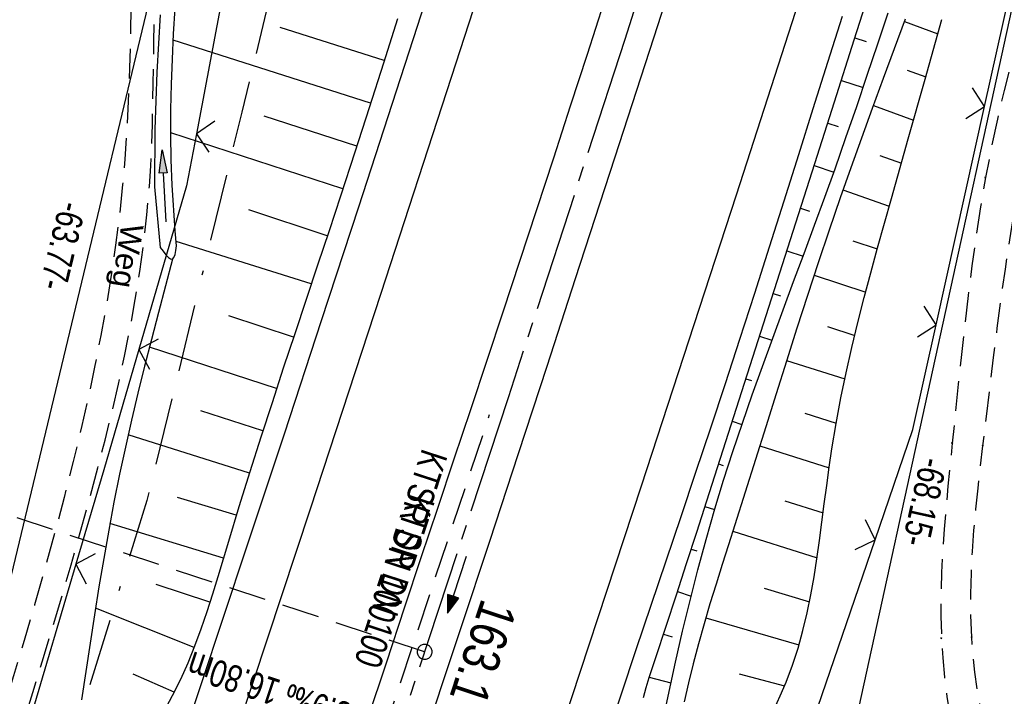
# Model space of a CAD drawing. Extents: x 510661 to 511244, y 462045 to 463013.
# Tile 12 of 30: x 510924 to 510990, y 462470 to 462515. Entities that reach past the tile are written whole.
import ezdxf

# ---------------------------------------------------------------- set-up
doc = ezdxf.new("R2010")
doc.units = 0
doc.header["$LTSCALE"] = 10
doc.header["$MEASUREMENT"] = 0
for name, pattern in [('ACAD_ISO16W100', [73, 15, -6.5, 15, -6.5, 15, -7, 1, -7]), ('ACHSE', [5.5, 4, -0.5, 0.5, -0.5]), ('AUSGEZOGEN', [0]), ('LT00', [0]), ('LT11', [0.3, 0.2, -0.1]), ('LT17', [0.15, 0.1, -0.05]), ('STRICHLINIE2', [0.375, 0.25, -0.125])]:
    doc.linetypes.add(name, pattern=pattern)
doc.layers.get('0').update_dxf_attribs({"linetype": 'LT00'})
for name, color, linetype in [('--EK_FBR', 1, 'LT00'), ('--EK_Halt-Pfeil', 4, 'LT00'), ('--EK_Haltung', 7, 'STRICHLINIE2'), ('--EK_Haltung-Text', 140, 'LT00'), ('--EK_ST-93-1', 30, 'LT17'), ('--EL_DFK_AB_L', 21, 'LT00'), ('--EL_Halt-Pfeil', 4, 'LT00'), ('--EL_Haltung', 182, 'STRICHLINIE2'), ('--EL_Haltung-Text', 182, 'LT00'), ('-AX-093', 35, 'ACHSE'), ('-ST-93-1', 250, 'LT00'), ('ABSTAND', 8, 'LT00'), ('BAB-KABEL', 220, 'ACAD_ISO16W100'), ('DFK_AB_L', 21, 'LT00'), ('FELDWEG_TEXT', 1, 'Continuous'), ('PFEIL', 140, 'AUSGEZOGEN'), ('V106_AFBR_BAB', 250, 'LT00'), ('V106_BOESCH', 250, 'LT00'), ('V106_BOSCHUNG', 250, 'LT00'), ('V106_ERDWEG', 250, 'LT11'), ('V106_FELDWEG', 250, 'LT11'), ('V106_GRABEN', 250, 'LT00'), ('V106_LD_MARK', 250, 'LT00'), ('V106_ZAUN', 40, 'LT00')]:
    doc.layers.add(name, color=color, linetype=linetype)
doc.styles.add('Beschrift', font='arial.ttf')
doc.styles.add('Haltungsbeschriftung', font='arial.ttf', dxfattribs={"width": 0.75})
doc.styles.get("Standard").update_dxf_attribs({"font": 'arial.ttf'})

# ---------------------------------------------------------------- blocks, each defined once
blk = doc.blocks.new('Pfreil3')
at = {"layer": 'PFEIL'}
blk.add_hatch(color=256, dxfattribs=at).paths.add_polyline_path([(-1.549, 0.273), (-1.549, -0.273), (0, 0)])
for p, q in [((-1.549, 0), (-4.831, 0)), ((-1.549, -0.273), (-1.549, 0.273)), ((-1.549, 0.273), (0, 0)), ((0, 0), (-1.549, -0.273))]:
    blk.add_line(p, q, dxfattribs=at)
blk = doc.blocks.new('SYMB0011')
at = {"color": 0, "linetype": 'ByBlock'}
for p, q in [((0.5, 0), (-0.5, 0)), ((0, 0.5), (0, -0.5))]:
    blk.add_line(p, q, dxfattribs=at)
blk = doc.blocks.new('SYMB0024')
at = {"color": 0, "linetype": 'ByBlock'}
for p, q in [((-0.5, 0.5), (0, 0)), ((0, 0), (0.5, 0.5))]:
    blk.add_line(p, q, dxfattribs=at)
blk = doc.blocks.new('SYMB0070')
at = {"color": 0, "linetype": 'ByBlock'}
for p, q in [((-0.5, 0), (0.2, 0)), ((0.5, 0), (0.2, 0.1)), ((0.2, 0.1), (0.2, 0)), ((0.468, 0), (0.21, 0.086)), ((0.21, 0.086), (0.21, -0.086)), ((0.21, -0.086), (0.468, 0)), ((0.22, -0.072), (0.437, 0)), ((0.23, -0.058), (0.405, 0)), ((0.24, -0.045), (0.374, 0)), ((0.342, 0), (0.25, 0.031)), ((0.25, 0.031), (0.25, -0.031)), ((0.25, -0.031), (0.342, 0)), ((0.26, -0.017), (0.31, 0)), ((0.27, -0.003), (0.279, 0))]:
    blk.add_line(p, q, dxfattribs=at)
for points in [[(0.2, 0), (0.2, -0.1), (0.5, 0)], [(0.437, 0), (0.22, 0.072), (0.22, -0.072)], [(0.405, 0), (0.23, 0.058), (0.23, -0.058)], [(0.374, 0), (0.24, 0.045), (0.24, -0.045)], [(0.31, 0), (0.26, 0.017), (0.26, -0.017)], [(0.279, 0), (0.27, 0.003), (0.27, -0.003)]]:
    blk.add_lwpolyline(points, dxfattribs=at)
blk = doc.blocks.new('SYMB2')
at = {"color": 0, "linetype": 'ByBlock', "flags": 128}
for points in [[(-0.031395, 0.499013), (-0.093691, 0.491144), (-0.154509, 0.475528), (-0.21289, 0.452414), (-0.267913, 0.422164), (-0.318712, 0.385257), (-0.364484, 0.342274), (-0.404509, 0.293893), (-0.438154, 0.240877), (-0.464888, 0.184062), (-0.484292, 0.124345), (-0.496058, 0.062667), (-0.5, 0)], [(-0.5, 0), (-0.496058, -0.062667), (-0.484292, -0.124345), (-0.464888, -0.184062), (-0.438154, -0.240877), (-0.404509, -0.293893), (-0.364485, -0.342274), (-0.318712, -0.385257), (-0.267914, -0.422164), (-0.21289, -0.452414), (-0.154509, -0.475529), (-0.093691, -0.491144), (-0.031395, -0.499014), (0.031395, -0.499014)], [(0.5, 0), (0.496057, 0.062667), (0.484292, 0.124345), (0.464888, 0.184062), (0.438153, 0.240877), (0.404509, 0.293893), (0.364484, 0.342274), (0.318712, 0.385257), (0.267913, 0.422164), (0.21289, 0.452414), (0.154509, 0.475528), (0.093691, 0.491144), (0.031395, 0.499013), (-0.031395, 0.499013)], [(0.031395, -0.499014), (0.093691, -0.491144), (0.154509, -0.475529), (0.21289, -0.452414), (0.267914, -0.422164), (0.318712, -0.385257), (0.364485, -0.342274), (0.404509, -0.293893), (0.438154, -0.240877), (0.464889, -0.184062), (0.484292, -0.124345), (0.496058, -0.062667), (0.5, 0)]]:
    blk.add_lwpolyline(points, dxfattribs=at)

msp = doc.modelspace()

# ---------------------------------------------------------------- linework, layer by layer
at = {"layer": '--EK_FBR'}
for points in [[(510990.697, 462591.335), (510989.238, 462586.663), (510987.773, 462581.992), (510986.303, 462577.323), (510984.829, 462572.655), (510983.354, 462567.988), (510981.93, 462563.483), (510980.505, 462558.978), (510979.078, 462554.473), (510977.648, 462549.969), (510976.215, 462545.467), (510974.36, 462539.66), (510972.499, 462533.856), (510970.632, 462528.053), (510968.762, 462522.251), (510966.141, 462514.141), (510963.514, 462506.033), (510960.88, 462497.928), (510958.967, 462492.059), (510957.049, 462486.192), (510955.124, 462480.327), (510953.192, 462474.465), (510951.971, 462470.774), (510950.747, 462467.084)], [(510965.772, 462563.308), (510964.289, 462558.66), (510962.804, 462554.012), (510961.321, 462549.364), (510959.894, 462544.887), (510958.468, 462540.411), (510957.042, 462535.934), (510955.614, 462531.458), (510954.183, 462526.983), (510950.281, 462514.854), (510946.346, 462502.735), (510943.859, 462495.129), (510941.36, 462487.528), (510938.849, 462479.93), (510937.306, 462475.28), (510935.761, 462470.63), (510934.215, 462465.981)], [(510962.794, 462516.47), (510961.673, 462512.991), (510960.55, 462509.512), (510959.423, 462506.035), (510958.291, 462502.56), (510957.152, 462499.087), (510956.058, 462495.774), (510954.958, 462492.463), (510953.854, 462489.152), (510952.749, 462485.843), (510951.643, 462482.534), (510950.539, 462479.224), (510949.438, 462475.913), (510948.199, 462472.169), (510946.966, 462468.423)], [(510978.768, 462515.539), (510977.791, 462512.442), (510976.816, 462509.343), (510975.843, 462506.245), (510974.866, 462503.147), (510973.885, 462500.051), (510972.897, 462496.957), (510971.898, 462493.867), (510970.923, 462490.887), (510969.938, 462487.911), (510968.946, 462484.937), (510967.949, 462481.965), (510966.949, 462478.993), (510965.948, 462476.022), (510964.949, 462473.05), (510963.954, 462470.077), (510962.896, 462466.897)]]:
    msp.add_lwpolyline(points, dxfattribs=at)
at = {"layer": '--EK_Haltung'}
msp.add_line((510946.796, 462463.711), (510955.14, 462488.828), dxfattribs=at)
at = {"layer": '--EK_ST-93-1', "ltscale": 2.5}
msp.add_line((510950.788, 462472.916), (510912.781, 462485.411), dxfattribs=at)
at = {"layer": '--EL_DFK_AB_L'}
for p, q in [((510920.475, 462467.179), (510935.015, 462527.731)), ((510991.78, 462523.547), (510977.521, 462458.443))]:
    msp.add_line(p, q, dxfattribs=at)
at = {"layer": '--EL_Haltung'}
msp.add_line((510946.796, 462463.711), (510955.14, 462488.828), dxfattribs=at)
at = {"layer": '-AX-093', "ltscale": 0.2}
msp.add_lwpolyline([(511002.16, 462634.588), (510994.721, 462610.421), (510987.205, 462586.278), (510979.613, 462562.16), (510971.944, 462538.065), (510964.2, 462513.995), (510956.379, 462489.949), (510948.482, 462465.928), (510940.509, 462441.933), (510932.46, 462417.962), (510924.336, 462394.017), (510916.136, 462370.098), (510907.86, 462346.206), (510899.508, 462322.339), (510891.082, 462298.499), (510882.579, 462274.686), (510874.002, 462250.899), (510865.349, 462227.14), (510856.621, 462203.409), (510847.818, 462179.705), (510838.94, 462156.029), (510829.988, 462132.382), (510820.96, 462108.763), (510812.823, 462087.673)], dxfattribs=at)
at = {"layer": 'BAB-KABEL', "ltscale": 0.03, "flags": 128}
msp.add_lwpolyline([(511068.728, 462978.587), (511064.435, 462967.111), (511059.814, 462953.341), (511052.434, 462930.013), (511046.434, 462911.516), (511041.513, 462895.973), (511035.808, 462878.255), (511031.381, 462864.271), (511025.479, 462842.528), (511020.264, 462824.927), (511017.217, 462814.321), (511011.508, 462796.288), (511001.965, 462764.993), (510990.718, 462727.695), (510988.628, 462721.122), (510988.076, 462718.911), (510988.259, 462717.093), (510990.838, 462698.34), (510985.915, 462682.089), (510974.965, 462665.111), (510972.688, 462657.891), (510967.52, 462640.535), (510963.215, 462624.96), (510958.172, 462606.619), (510950.598, 462577.734), (510949.71, 462572.153), (510945.012, 462539.886), (510942.973, 462527.413), (510938.527, 462509.112), (510932.177, 462483.067), (510928.24, 462470.382), (510921.494, 462447.213), (510910.947, 462416.477), (510902.011, 462392.32), (510896.76, 462379.434), (510892.226, 462368.992), (510881.644, 462343.298), (510875.591, 462330.18), (510863.368, 462306.992), (510851.023, 462281.785), (510843.082, 462264.244), (510838.164, 462253.896), (510836.15, 462250.122), (510833.884, 462243.456), (510823.803, 462216.473), (510811.585, 462179.556), (510799.992, 462145.42), (510792.305, 462123.573), (510788.404, 462113.383), (510782.585, 462098.519)], dxfattribs=at)
at = {"layer": 'DFK_AB_L'}
for p, q in [((510920.475, 462467.179), (510935.015, 462527.731)), ((510991.78, 462523.547), (510977.521, 462458.443))]:
    msp.add_line(p, q, dxfattribs=at)
at = {"layer": 'V106_AFBR_BAB'}
for points in [[(510990.697, 462591.335), (510989.238, 462586.663), (510987.773, 462581.992), (510986.303, 462577.323), (510984.829, 462572.655), (510983.354, 462567.988), (510981.93, 462563.483), (510980.505, 462558.978), (510979.078, 462554.473), (510977.648, 462549.969), (510976.215, 462545.467), (510974.36, 462539.66), (510972.499, 462533.856), (510970.632, 462528.053), (510968.762, 462522.251), (510966.141, 462514.141), (510963.514, 462506.033), (510960.88, 462497.928), (510958.967, 462492.059), (510957.049, 462486.192), (510955.124, 462480.327), (510953.192, 462474.465), (510951.971, 462470.774), (510950.747, 462467.084)], [(510965.772, 462563.308), (510964.289, 462558.66), (510962.804, 462554.012), (510961.321, 462549.364), (510959.894, 462544.887), (510958.468, 462540.411), (510957.042, 462535.934), (510955.614, 462531.458), (510954.183, 462526.983), (510950.281, 462514.854), (510946.346, 462502.735), (510943.859, 462495.129), (510941.36, 462487.528), (510938.849, 462479.93), (510937.306, 462475.28), (510935.761, 462470.63), (510934.215, 462465.981)], [(510962.794, 462516.47), (510961.673, 462512.991), (510960.55, 462509.512), (510959.423, 462506.035), (510958.291, 462502.56), (510957.152, 462499.087), (510956.058, 462495.774), (510954.958, 462492.463), (510953.854, 462489.152), (510952.749, 462485.843), (510951.643, 462482.534), (510950.539, 462479.224), (510949.438, 462475.913), (510948.199, 462472.169), (510946.966, 462468.423)], [(510978.768, 462515.539), (510977.791, 462512.442), (510976.816, 462509.343), (510975.843, 462506.245), (510974.866, 462503.147), (510973.885, 462500.051), (510972.897, 462496.957), (510971.898, 462493.867), (510970.923, 462490.887), (510969.938, 462487.911), (510968.946, 462484.937), (510967.949, 462481.965), (510966.949, 462478.993), (510965.948, 462476.022), (510964.949, 462473.05), (510963.954, 462470.077), (510962.896, 462466.897)]]:
    msp.add_lwpolyline(points, dxfattribs=at)
at = {"layer": 'V106_BOESCH'}
for points in [[(510965.448, 462469.861), (510965.631, 462470.534), (510965.835, 462471.202), (510966.051, 462471.868), (510966.273, 462472.532), (510966.971, 462474.631), (510967.66, 462476.732), (510968.343, 462478.833), (510969.021, 462480.935), (510969.696, 462483.038), (510971.508, 462488.692), (510973.32, 462494.348), (510975.13, 462500.006), (510976.938, 462505.665), (510978.261, 462509.809), (510979.584, 462513.953), (510980.904, 462518.098)], [(510966.974, 462469.33), (510967.286, 462470.782), (510967.605, 462472.233), (510968.078, 462474.301), (510968.575, 462476.362), (510969.098, 462478.417), (510969.651, 462480.463), (510970.237, 462482.5), (510970.826, 462484.427), (510971.443, 462486.347), (510972.085, 462488.259), (510972.746, 462490.164), (510973.425, 462492.065), (510974.115, 462493.961), (510974.814, 462495.854), (510975.517, 462497.746), (510976.22, 462499.636), (510976.92, 462501.527), (510977.613, 462503.42), (510978.294, 462505.315), (510979.027, 462507.404), (510979.745, 462509.496), (510980.453, 462511.591), (510981.155, 462513.688), (510981.855, 462515.786)], [(510948.966, 462515.368), (510948.019, 462512.389), (510947.067, 462509.412), (510946.108, 462506.44), (510945.14, 462503.472), (510944.379, 462501.164), (510943.613, 462498.858), (510942.846, 462496.553), (510942.079, 462494.247), (510941.315, 462491.939), (510940.557, 462489.627), (510939.807, 462487.31), (510939.067, 462484.986), (510938.34, 462482.654), (510937.629, 462480.312), (510937.277, 462479.132), (510936.923, 462477.952), (510936.562, 462476.775), (510936.186, 462475.605), (510935.789, 462474.445), (510935.366, 462473.297), (510934.909, 462472.165), (510934.414, 462471.053), (510933.872, 462469.962), (510933.456, 462469.197)], [(510982.998, 462515.35), (510982.262, 462513.356), (510981.526, 462511.363), (510980.792, 462509.369), (510980.064, 462507.373), (510979.345, 462505.373), (510978.64, 462503.369), (510977.892, 462501.188), (510977.16, 462499.001), (510976.442, 462496.81), (510975.736, 462494.615), (510975.037, 462492.417), (510974.344, 462490.218), (510973.655, 462488.018), (510972.965, 462485.818), (510972.273, 462483.62), (510971.576, 462481.425), (510971.154, 462480.104), (510970.732, 462478.783), (510970.316, 462477.46), (510969.909, 462476.134), (510969.515, 462474.802), (510969.138, 462473.464), (510968.783, 462472.117), (510968.471, 462470.846), (510968.174, 462469.57)], [(510974.208, 462469.084), (510974.624, 462469.975), (510975.01, 462470.875), (510975.438, 462472.015), (510975.812, 462473.173), (510976.137, 462474.347), (510976.42, 462475.535), (510976.667, 462476.736), (510976.884, 462477.946), (510977.077, 462479.164), (510977.253, 462480.388), (510977.417, 462481.616), (510977.576, 462482.846), (510977.736, 462484.076), (510977.904, 462485.304), (510978.085, 462486.528), (510978.371, 462488.241), (510978.693, 462489.944), (510979.046, 462491.637), (510979.426, 462493.322), (510979.83, 462495), (510980.254, 462496.673), (510980.695, 462498.34), (510981.147, 462500.005), (510981.608, 462501.667), (510982.073, 462503.328), (510983.199, 462507.33), (510984.327, 462511.332), (510985.458, 462515.335)], [(510933.887, 462499.262), (510933.411, 462497.465), (510932.939, 462495.668), (510932.472, 462493.87), (510932.015, 462492.069), (510931.571, 462490.266), (510931.141, 462488.46), (510930.731, 462486.65), (510930.342, 462484.836), (510929.964, 462482.955), (510929.61, 462481.069), (510929.276, 462479.179), (510928.958, 462477.285), (510928.653, 462475.389), (510928.358, 462473.491), (510928.07, 462471.591), (510927.786, 462469.691)]]:
    msp.add_lwpolyline(points, dxfattribs=at)
at = {"layer": 'V106_BOSCHUNG'}
for p, q in [((510982.942, 462515.196), (510985.186, 462514.373)), ((510948.079, 462512.576), (510941.098, 462514.8)), ((510947.161, 462509.706), (510933.939, 462513.946)), ((510979.63, 462514.099), (510980.38, 462513.855)), ((510983.135, 462511.93), (510984.368, 462511.478)), ((510978.718, 462511.24), (510980.176, 462510.768)), ((510980.864, 462509.567), (510983.552, 462508.582)), ((510946.237, 462506.837), (510940.025, 462508.842)), ((510977.806, 462508.383), (510978.507, 462508.155)), ((510945.3, 462503.961), (510933.772, 462507.733)), ((510981.287, 462506.217), (510982.738, 462505.693)), ((510976.893, 462505.525), (510978.216, 462505.096)), ((510978.825, 462503.9), (510981.929, 462502.815)), ((510944.25, 462500.827), (510938.996, 462502.559)), ((510975.98, 462502.667), (510976.587, 462502.47)), ((510943.185, 462497.591), (510934.134, 462500.447)), ((510979.486, 462500.492), (510981.128, 462499.937)), ((510975.067, 462499.809), (510976.154, 462499.457)), ((510976.891, 462498.185), (510980.353, 462497.051)), ((510974.153, 462496.952), (510974.63, 462496.797)), ((510942.004, 462494.02), (510937.653, 462495.456)), ((510977.792, 462494.734), (510979.622, 462494.145)), ((510973.239, 462494.095), (510974.066, 462493.826)), ((510940.865, 462490.569), (510932.341, 462493.356)), ((510975.05, 462492.457), (510978.956, 462491.218)), ((510972.324, 462491.237), (510972.684, 462491.121)), ((510939.945, 462487.739), (510935.776, 462489.077)), ((510976.262, 462488.925), (510978.374, 462488.255)), ((510971.409, 462488.38), (510972.055, 462488.171)), ((510939.041, 462484.904), (510930.913, 462487.463)), ((510973.252, 462486.733), (510977.898, 462485.259)), ((510970.493, 462485.524), (510970.802, 462485.423)), ((510938.163, 462482.074), (510934.216, 462483.279)), ((510974.925, 462483.055), (510977.498, 462482.239)), ((510969.577, 462482.667), (510970.224, 462482.457)), ((510937.298, 462479.202), (510929.694, 462481.526)), ((510971.444, 462481.011), (510977.086, 462479.222)), ((510968.658, 462479.811), (510969.032, 462479.69)), ((510936.396, 462476.253), (510932.789, 462477.442)), ((510967.734, 462476.957), (510968.649, 462476.66)), ((510973.55, 462477.196), (510976.573, 462476.261)), ((510935.329, 462473.202), (510928.727, 462475.853)), ((510969.634, 462475.21), (510975.877, 462473.397)), ((510966.798, 462474.107), (510967.372, 462473.92)), ((510934.007, 462470.223), (510931.26, 462471.43)), ((510965.842, 462471.224), (510967.297, 462470.829)), ((510971.863, 462471.437), (510974.914, 462470.643))]:
    msp.add_line(p, q, dxfattribs=at)
at = {"layer": 'V106_ERDWEG', "flags": 128}
for points in [[(510888.502, 462363.942), (510889.366, 462366.259), (510890.229, 462368.578), (510891.087, 462370.896), (510891.94, 462373.218), (510892.784, 462375.542), (510893.62, 462377.869), (510894.353, 462379.942), (510895.08, 462382.017), (510895.802, 462384.093), (510896.522, 462386.17), (510897.243, 462388.247), (510897.967, 462390.324), (510898.696, 462392.398), (510899.434, 462394.469), (510900.332, 462396.952), (510901.242, 462399.431), (510902.16, 462401.907), (510903.084, 462404.381), (510904.009, 462406.854), (510904.933, 462409.328), (510905.853, 462411.803), (510906.765, 462414.281), (510907.665, 462416.762), (510908.551, 462419.25), (510909.597, 462422.256), (510910.62, 462425.271), (510911.623, 462428.294), (510912.607, 462431.322), (510913.575, 462434.357), (510914.53, 462437.395), (510915.474, 462440.438), (510916.409, 462443.483), (510917.385, 462446.687), (510918.357, 462449.892), (510919.325, 462453.097), (510920.293, 462456.303), (510921.261, 462459.507), (510922.233, 462462.709), (510923.208, 462465.908), (510923.864, 462468.047), (510924.52, 462470.186), (510925.174, 462472.325), (510925.822, 462474.467), (510926.463, 462476.612), (510927.092, 462478.762), (510927.708, 462480.918), (510928.308, 462483.082), (510928.888, 462485.254), (510929.368, 462487.121), (510929.828, 462488.995), (510930.265, 462490.874), (510930.674, 462492.759), (510931.052, 462494.647), (510931.395, 462496.539), (510931.699, 462498.433), (510931.961, 462500.329), (510932.176, 462502.226), (510932.341, 462504.122), (510932.429, 462505.505), (510932.493, 462506.889), (510932.539, 462508.275), (510932.571, 462509.662), (510932.595, 462511.052), (510932.616, 462512.447), (510932.64, 462513.845), (510932.67, 462515.25), (510932.713, 462516.661), (510932.773, 462518.079), (510932.855, 462519.506), (510932.908, 462520.257), (510932.96, 462521.009), (510933.003, 462521.759), (510933.029, 462522.505), (510933.03, 462523.246), (510932.998, 462523.978), (510932.923, 462524.701), (510932.8, 462525.412), (510932.618, 462526.108), (510932.408, 462526.703), (510932.157, 462527.287), (510931.874, 462527.863), (510931.57, 462528.433), (510931.253, 462528.998), (510930.933, 462529.561), (510930.35, 462530.611), (510929.782, 462531.661), (510929.223, 462532.715), (510928.516, 462534.061), (510927.81, 462535.413)], [(510924.802, 462531.726), (510925.35, 462531.451), (510925.893, 462531.167), (510926.425, 462530.868), (510926.941, 462530.546), (510927.433, 462530.192), (510927.984, 462529.725), (510928.494, 462529.209), (510928.964, 462528.653), (510929.393, 462528.061), (510929.789, 462527.422), (510930.138, 462526.757), (510930.435, 462526.072), (510930.677, 462525.368), (510930.878, 462524.575), (510931.018, 462523.768), (510931.107, 462522.95), (510931.155, 462522.124), (510931.173, 462521.291), (510931.171, 462520.455), (510931.159, 462519.619), (510931.131, 462517.89), (510931.102, 462516.169), (510931.068, 462514.456), (510931.025, 462512.747), (510930.969, 462511.044), (510930.896, 462509.344), (510930.804, 462507.646), (510930.687, 462505.952), (510930.544, 462504.259), (510930.331, 462502.229), (510930.075, 462500.199), (510929.781, 462498.173), (510929.449, 462496.149), (510929.083, 462494.129), (510928.686, 462492.113), (510928.26, 462490.103), (510927.809, 462488.1), (510927.23, 462485.677), (510926.62, 462483.264), (510925.983, 462480.859), (510925.322, 462478.461), (510924.64, 462476.07), (510923.941, 462473.685), (510923.227, 462471.303), (510922.503, 462468.925), (510921.771, 462466.549), (510920.779, 462463.349), (510919.781, 462460.15), (510918.779, 462456.952), (510917.777, 462453.755), (510916.775, 462450.557), (510915.776, 462447.357), (510914.781, 462444.156), (510914.03, 462441.727), (510913.281, 462439.297), (510912.531, 462436.867), (510911.778, 462434.439), (510911.019, 462432.013), (510910.252, 462429.589), (510909.474, 462427.169), (510908.684, 462424.753), (510907.879, 462422.343), (510907.056, 462419.939), (510906.261, 462417.672), (510905.451, 462415.411), (510904.628, 462413.154), (510903.796, 462410.9), (510902.957, 462408.649), (510902.114, 462406.398), (510901.27, 462404.148), (510900.427, 462401.898), (510899.588, 462399.647), (510898.757, 462397.392), (510897.934, 462395.134), (510897.184, 462393.042), (510896.442, 462390.948), (510895.705, 462388.851), (510894.971, 462386.754), (510894.236, 462384.657), (510893.499, 462382.56), (510892.756, 462380.466), (510892.006, 462378.375), (510891.178, 462376.104), (510890.339, 462373.838), (510889.493, 462371.574), (510888.64, 462369.314), (510887.782, 462367.054), (510886.923, 462364.795)]]:
    msp.add_lwpolyline(points, dxfattribs=at)
at = {"layer": 'V106_FELDWEG', "flags": 128}
for points in [[(511067.001, 462577.791), (511064.909, 462576.652), (511062.816, 462575.514), (511060.72, 462574.382), (511058.62, 462573.256), (511056.514, 462572.14), (511054.402, 462571.035), (511052.343, 462569.975), (511050.278, 462568.924), (511048.209, 462567.88), (511046.139, 462566.838), (511044.068, 462565.797), (511042, 462564.752), (511039.935, 462563.7), (511037.876, 462562.637), (511035.826, 462561.561), (511033.785, 462560.467), (511031.755, 462559.353), (511029.739, 462558.216), (511027.739, 462557.051), (511025.757, 462555.855), (511023.794, 462554.626), (511021.852, 462553.359), (511019.934, 462552.052), (511018.041, 462550.701), (511016.175, 462549.302), (511014.407, 462547.908), (511012.67, 462546.469), (511010.966, 462544.983), (511009.3, 462543.452), (511007.674, 462541.878), (511006.092, 462540.259), (511004.558, 462538.598), (511003.075, 462536.895), (511001.646, 462535.151), (511000.275, 462533.366), (510998.965, 462531.541), (510997.719, 462529.676), (510996.542, 462527.773), (510995.435, 462525.832), (510994.404, 462523.854), (510993.451, 462521.84), (510992.67, 462520.018), (510991.951, 462518.17), (510991.29, 462516.3), (510990.685, 462514.408), (510990.133, 462512.499), (510989.63, 462510.575), (510989.173, 462508.638), (510988.759, 462506.691), (510988.386, 462504.736), (510988.048, 462502.763), (510987.744, 462500.786), (510987.467, 462498.805), (510987.215, 462496.823), (510986.983, 462494.84), (510986.765, 462492.856), (510986.557, 462490.873), (510986.355, 462488.893), (510986.153, 462486.915), (510986.006, 462485.475), (510985.862, 462484.035), (510985.727, 462482.594), (510985.608, 462481.15), (510985.509, 462479.702), (510985.437, 462478.248), (510985.396, 462476.787), (510985.394, 462475.317), (510985.434, 462473.836), (510985.51, 462472.526), (510985.628, 462471.212), (510985.792, 462469.901), (510986.005, 462468.6), (510986.272, 462467.315), (510986.597, 462466.052), (510986.984, 462464.816), (510987.437, 462463.616), (510987.959, 462462.456), (510988.555, 462461.343), (510989.229, 462460.284), (510989.925, 462459.353), (510990.684, 462458.469), (510991.501, 462457.629), (510992.369, 462456.828), (510993.28, 462456.062), (510994.229, 462455.328), (510995.209, 462454.621), (510996.213, 462453.938), (510997.235, 462453.274), (510998.268, 462452.626), (510999.306, 462451.989), (511001.366, 462450.747), (511003.419, 462449.53), (511005.466, 462448.336), (511007.509, 462447.161), (511009.549, 462446), (511011.585, 462444.851), (511013.619, 462443.709), (511015.653, 462442.571)], [(511015.345, 462445.167), (511013.677, 462446.077), (511012.01, 462446.991), (511010.343, 462447.911), (511008.676, 462448.84), (511007.01, 462449.783), (511005.345, 462450.742), (511003.681, 462451.72), (511002.018, 462452.722), (511000.356, 462453.749), (510999.388, 462454.361), (510998.428, 462454.986), (510997.479, 462455.628), (510996.547, 462456.29), (510995.639, 462456.975), (510994.76, 462457.685), (510993.916, 462458.426), (510993.113, 462459.198), (510992.356, 462460.007), (510991.65, 462460.855), (510991.003, 462461.745), (510990.402, 462462.708), (510989.864, 462463.713), (510989.389, 462464.758), (510988.972, 462465.835), (510988.611, 462466.941), (510988.303, 462468.071), (510988.045, 462469.219), (510987.835, 462470.381), (510987.669, 462471.552), (510987.544, 462472.727), (510987.459, 462473.9), (510987.402, 462475.348), (510987.395, 462476.788), (510987.431, 462478.221), (510987.504, 462479.648), (510987.607, 462481.07), (510987.735, 462482.488), (510987.882, 462483.904), (510988.041, 462485.318), (510988.206, 462486.732), (510988.439, 462488.705), (510988.674, 462490.68), (510988.916, 462492.655), (510989.167, 462494.631), (510989.431, 462496.606), (510989.71, 462498.581), (510990.008, 462500.554), (510990.328, 462502.526), (510990.673, 462504.496), (510990.989, 462506.171), (510991.329, 462507.842), (510991.695, 462509.507), (510992.092, 462511.164), (510992.522, 462512.812), (510992.989, 462514.447), (510993.496, 462516.068), (510994.045, 462517.673), (510994.641, 462519.26), (510995.287, 462520.827), (510996.159, 462522.735), (510997.108, 462524.609), (510998.131, 462526.447), (510999.224, 462528.25), (511000.385, 462530.016), (511001.609, 462531.744), (511002.894, 462533.434), (511004.235, 462535.086), (511005.628, 462536.699), (511007.072, 462538.271), (511008.561, 462539.803), (511010.093, 462541.294), (511011.664, 462542.743), (511013.271, 462544.149), (511014.91, 462545.513), (511016.577, 462546.832), (511018.408, 462548.21), (511020.267, 462549.539), (511022.152, 462550.823), (511024.06, 462552.066), (511025.989, 462553.27), (511027.937, 462554.44), (511029.904, 462555.579), (511031.885, 462556.69), (511033.881, 462557.777), (511035.888, 462558.844), (511037.904, 462559.893), (511039.928, 462560.928), (511041.959, 462561.953), (511043.992, 462562.971), (511046.028, 462563.986), (511048.064, 462565.001), (511050.097, 462566.02), (511052.126, 462567.045), (511054.15, 462568.082), (511056.399, 462569.253), (511058.639, 462570.44), (511060.873, 462571.638), (511063.102, 462572.845), (511065.328, 462574.057), (511067.552, 462575.273)]]:
    msp.add_lwpolyline(points, dxfattribs=at)
at = {"layer": 'V106_GRABEN'}
for points in [[(510934.159, 462500.139), (510934.075, 462501.16), (510933.995, 462502.181), (510933.923, 462503.202), (510933.863, 462504.224), (510933.798, 462505.912), (510933.772, 462507.602), (510933.78, 462509.293), (510933.818, 462510.984), (510933.88, 462512.676), (510933.961, 462514.368), (510934.057, 462516.061)], [(510933.053, 462515.635), (510932.828, 462511.796), (510932.704, 462507.953), (510932.681, 462504.107), (510933.07, 462500.033)], [(510933.07, 462500.033), (510933.259, 462499.781), (510933.441, 462499.554), (510933.611, 462499.375), (510933.762, 462499.27), (510933.887, 462499.262), (510933.984, 462499.37), (510934.056, 462499.573), (510934.112, 462499.84), (510934.159, 462500.139)]]:
    msp.add_lwpolyline(points, dxfattribs=at)
at = {"layer": 'V106_LD_MARK'}
for points in [[(510920.611, 462351.655), (510925.731, 462366.425), (510930.823, 462381.206), (510935.886, 462395.996), (510940.918, 462410.796), (510945.92, 462425.607), (510952.441, 462445.07), (510958.908, 462464.552), (510965.322, 462484.051), (510971.681, 462503.568), (510977.985, 462523.102), (510984.235, 462542.654), (510987.844, 462554.032), (510991.435, 462565.415), (510995.009, 462576.803), (510998.566, 462588.197), (511002.107, 462599.596), (511005.632, 462611), (511009.142, 462622.409)], [(510986.002, 462617.001), (510981.961, 462603.967), (510977.898, 462590.94), (510973.813, 462577.92), (510969.707, 462564.907), (510965.578, 462551.901), (510961.426, 462538.902), (510957.25, 462525.911), (510952.565, 462511.427), (510947.85, 462496.952), (510943.107, 462482.486), (510938.336, 462468.029), (510933.537, 462453.582), (510928.712, 462439.143), (510923.86, 462424.713), (510918.982, 462410.292), (510913.673, 462394.69), (510908.334, 462379.099), (510902.964, 462363.518), (510897.563, 462347.948)]]:
    msp.add_lwpolyline(points, dxfattribs=at)
at = {"layer": 'V106_ZAUN'}
for p, q in [((510938.283, 462522.403), (510935.491, 462507.665)), ((510985.066, 462494.842), (510988.313, 462509.486)), ((510976.117, 462466.244), (510980.978, 462480.434)), ((510927.401, 462478.792), (510923.149, 462464.407))]:
    msp.add_line(p, q, dxfattribs=at)
for points in [[(510988.313, 462509.486), (510990.893, 462521.119), (510992.17, 462523.927)], [(510935.491, 462507.665), (510934.829, 462504.173), (510931.624, 462493.185)], [(510980.978, 462480.434), (510983.509, 462487.824), (510985.066, 462494.842)], [(510931.624, 462493.185), (510929.275, 462485.132), (510927.401, 462478.792)]]:
    msp.add_lwpolyline(points, dxfattribs=at)

# ---------------------------------------------------------------- block references
at = {"layer": '--EK_Halt-Pfeil', "xscale": 4.000000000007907, "yscale": 3.999999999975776, "zscale": 4, "rotation": 251.8234328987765}
msp.add_blockref('SYMB0070', (510952.952, 462477.401), dxfattribs=at)
at = {"layer": '--EL_Halt-Pfeil', "xscale": 4.000000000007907, "yscale": 3.999999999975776, "zscale": 4, "rotation": 251.8234328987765}
msp.add_blockref('SYMB0070', (510952.952, 462477.401), dxfattribs=at)
at = {"layer": '-ST-93-1', "rotation": 274.1956499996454}
msp.add_blockref('SYMB2', (510950.788, 462472.916), dxfattribs=at)
at = {"layer": 'PFEIL', "rotation": 92.96814575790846}
msp.add_blockref('Pfreil3', (510933.184, 462506.576), dxfattribs=at)
at = {"layer": 'V106_FELDWEG', "xscale": 0.1000000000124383, "yscale": 0.09999999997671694, "zscale": 0.1, "rotation": 250.2675100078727}
for p in [(510988.386, 462504.736), (510986.153, 462486.915), (510988.206, 462486.732), (510985.434, 462473.836), (510987.459, 462473.9)]:
    msp.add_blockref('SYMB0011', p, dxfattribs=at)
at = {"layer": 'V106_ZAUN'}
for p, xscale, yscale, zscale, rotation in [((510988.313, 462509.486), 2.100000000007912, 2.099999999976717, 2.1, 77.49749999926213), ((510935.491, 462507.665), 2.099999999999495, 2.099999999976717, 2.099999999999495, 259.271039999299), ((510985.066, 462494.842), 2.100000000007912, 2.099999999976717, 2.1, 77.49749999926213), ((510931.624, 462493.185), 2.100000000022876, 2.099999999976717, 2.1, 253.738690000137), ((510980.978, 462480.434), 2.099999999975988, 2.099999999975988, 2.1, 71.08936000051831), ((510927.401, 462478.792), 2.100000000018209, 2.099999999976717, 2.1, 253.5320999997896)]:
    msp.add_blockref('SYMB0024', p, dxfattribs=dict(at, xscale=xscale, yscale=yscale, zscale=zscale, rotation=rotation))

# ---------------------------------------------------------------- texts
at = {"layer": '--EK_Haltung-Text', "style": 'Haltungsbeschriftung', "width": 0.75}
for s, rotation, p in [('KTSR DN 100', 251.82343, (510950.635, 462486.62)), ('33.9‰ 16.80m', -198.3526, (510947.002, 462469.078))]:
    msp.add_text(s, height=1.8, rotation=rotation, dxfattribs=at).set_placement(p)
at = {"layer": '--EL_Haltung-Text', "style": 'Haltungsbeschriftung', "width": 0.75}
msp.add_text('KTSR DN 100', height=1.8, rotation=251.82343, dxfattribs=at).set_placement((510949.781, 462483.601))
at = {"layer": '-ST-93-1', "style": 'Beschrift', "width": 0.8}
msp.add_text('  163.1', height=2.5, rotation=-108.23589, dxfattribs=at).set_placement((510955.11, 462478.046))
at = {"layer": 'ABSTAND', "width": 0.75}
for s, rotation, p in [(' -63.77-', -103.5017, (510926.477, 462503.738)), (' -68.15-', -102.35479, (510984.179, 462486.566))]:
    msp.add_text(s, height=1.8, rotation=rotation, dxfattribs=at).set_placement(p)
at = {"layer": 'FELDWEG_TEXT', "insert": (510930.024, 462501.777), "char_height": 1.5, "attachment_point": 7, "rotation": 261.29225, "style": 'Beschrift'}
msp.add_mtext('Weg', dxfattribs=at)

doc.saveas('drawing.dxf')
